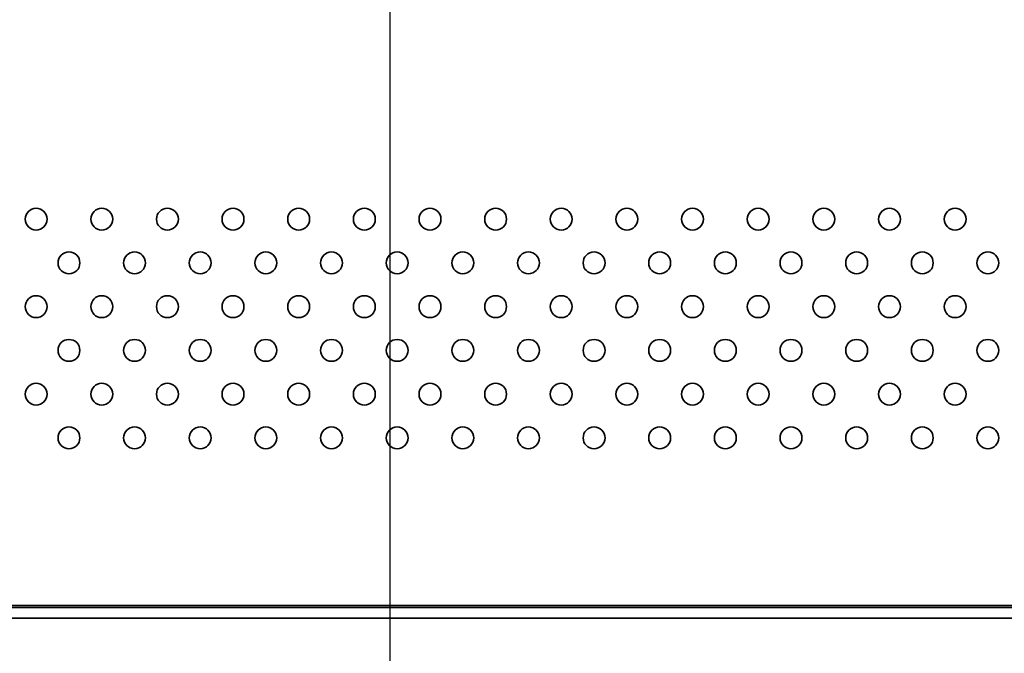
# Model space of a CAD drawing. Header units: millimetres. Extents: x 0 to 5110, y 0 to 2376.
# Tile 58 of 95: x 2511 to 2646, y 1498 to 1585. Entities that reach past the tile are written whole.
import ezdxf

# ---------------------------------------------------------------- set-up
doc = ezdxf.new("R2010")
doc.units = ezdxf.units.MM
doc.header["$LTSCALE"] = 8
doc.layers.add('Bemaßungen(ISO)', color=7, linetype='Continuous', lineweight=18)
doc.layers.add('Sichtbare Kanten(ISO)', color=7, linetype='Continuous', lineweight=35)
doc.styles.add('Aktuell-ISOGroßer Text', font='arial.ttf')
doc.dimstyles.new('X.XXXGroßer Text', dxfattribs={"dimscale": 8, "dimtxt": 3.048, "dimasz": 5, "dimexe": 3.175, "dimexo": 0.75, "dimgap": 0.762, "dimtad": 1, "dimdec": 1, "dimrnd": 1e-08, "dimzin": 12, "dimtxsty": 'Aktuell-ISOGroßer Text', "dimcen": 0.09, "dimdle": 10, "dimclrd": 256, "dimclre": 256, "dimclrt": 7, "dimadec": 0, "dimazin": 3, "dimtfac": 0.656168, "dimtdec": 1, "dimtmove": 0, "dimatfit": 3, "dimfxl": 1, "dimtolj": 1, "dimlwd": 25, "dimlwe": 25, "dimarcsym": 0})

# ---------------------------------------------------------------- blocks, each defined once
blk = doc.blocks.new('*D21')
at = {"layer": 'Bemaßungen(ISO)', "color": 250, "linetype": 'Continuous', "lineweight": 25, "true_color": 0x3f3f3f, "transparency": 16777216}
for p, q in [((2561.52, 1619.25), (2561.52, 1302.93)), ((2220.77, 1498.5), (2220.77, 1302.93)), ((2260.77, 1328.33), (2521.52, 1328.33))]:
    blk.add_line(p, q, dxfattribs=at)
at = {"layer": 'Bemaßungen(ISO)', "color": 250, "linetype": 'Continuous', "true_color": 0x3f3f3f, "transparency": 16777216}
for points in [[(2260.77, 1335), (2260.77, 1321.66), (2220.77, 1328.33)], [(2521.52, 1335), (2521.52, 1321.66), (2561.52, 1328.33)]]:
    blk.add_solid(points, dxfattribs=at)
at = {"layer": 'Defpoints', "color": 0, "linetype": 'Continuous', "transparency": 16777216}
for p in [(2561.52, 1625.25), (2220.77, 1504.5), (2561.52, 1328.33)]:
    blk.add_point(p, dxfattribs=at)
at = {"layer": 'Bemaßungen(ISO)', "color": 7, "linetype": 'Continuous', "lineweight": 25, "transparency": 16777216, "insert": (2354.76, 1363.73), "char_height": 24.384, "attachment_point": 1, "style": 'Aktuell-ISOGroßer Text'}
blk.add_mtext('\\A1;340,7', dxfattribs=at)
blk = doc.blocks.new('*D22')
at = {"layer": 'Bemaßungen(ISO)', "color": 250, "linetype": 'Continuous', "lineweight": 25, "true_color": 0x3f3f3f, "transparency": 16777216}
for p, q in [((2561.52, 1619.25), (2561.52, 1304.85)), ((2761.52, 1619.25), (2761.52, 1304.85)), ((2601.52, 1330.25), (2721.52, 1330.25))]:
    blk.add_line(p, q, dxfattribs=at)
at = {"layer": 'Bemaßungen(ISO)', "color": 250, "linetype": 'Continuous', "true_color": 0x3f3f3f, "transparency": 16777216}
for points in [[(2601.52, 1336.92), (2601.52, 1323.59), (2561.52, 1330.25)], [(2721.52, 1336.92), (2721.52, 1323.59), (2761.52, 1330.25)]]:
    blk.add_solid(points, dxfattribs=at)
at = {"layer": 'Defpoints', "color": 0, "linetype": 'Continuous', "transparency": 16777216}
for p in [(2561.52, 1625.25), (2761.52, 1625.25), (2761.52, 1330.25)]:
    blk.add_point(p, dxfattribs=at)
at = {"layer": 'Bemaßungen(ISO)', "color": 7, "linetype": 'Continuous', "lineweight": 25, "transparency": 16777216, "insert": (2634.41, 1361.25), "char_height": 24.384, "attachment_point": 1, "style": 'Aktuell-ISOGroßer Text'}
blk.add_mtext('\\A1;200', dxfattribs=at)
blk = doc.blocks.new('*D23')
at = {"layer": 'Bemaßungen(ISO)', "color": 250, "linetype": 'Continuous', "lineweight": 25, "true_color": 0x3f3f3f, "transparency": 16777216}
for p, q in [((2481.52, 1619.25), (2481.52, 1375.85)), ((2561.52, 1619.25), (2561.52, 1375.85)), ((2441.52, 1401.25), (2401.52, 1401.25)), ((2481.52, 1401.25), (2561.52, 1401.25)), ((2601.52, 1401.25), (2641.52, 1401.25))]:
    blk.add_line(p, q, dxfattribs=at)
at = {"layer": 'Bemaßungen(ISO)', "color": 250, "linetype": 'Continuous', "true_color": 0x3f3f3f, "transparency": 16777216}
for points in [[(2441.52, 1407.92), (2441.52, 1394.59), (2481.52, 1401.25)], [(2601.52, 1407.92), (2601.52, 1394.59), (2561.52, 1401.25)]]:
    blk.add_solid(points, dxfattribs=at)
at = {"layer": 'Defpoints', "color": 0, "linetype": 'Continuous', "transparency": 16777216}
for p in [(2481.52, 1625.25), (2561.52, 1625.25), (2561.52, 1401.25)]:
    blk.add_point(p, dxfattribs=at)
at = {"layer": 'Bemaßungen(ISO)', "color": 7, "linetype": 'Continuous', "lineweight": 25, "transparency": 16777216, "insert": (2504.08, 1432.25), "char_height": 24.384, "attachment_point": 1, "style": 'Aktuell-ISOGroßer Text'}
blk.add_mtext('\\A1;80', dxfattribs=at)

msp = doc.modelspace()

# ---------------------------------------------------------------- linework, layer by layer
at = {"layer": 'Sichtbare Kanten(ISO)'}
for p, q in [((3100.77, 1504.5), (2222.27, 1504.5)), ((3099.11, 1504.75), (2223.92, 1504.75)), ((3100.77, 1503), (2222.27, 1503))]:
    msp.add_line(p, q, dxfattribs=at)
for centre in [(2513.02, 1557.75), (2522.02, 1557.75), (2531.02, 1557.75), (2540.02, 1557.75), (2549.02, 1557.75), (2558.02, 1557.75), (2567.02, 1557.75), (2576.02, 1557.75), (2585.02, 1557.75), (2594.02, 1557.75), (2603.02, 1557.75), (2612.02, 1557.75), (2621.02, 1557.75), (2630.02, 1557.75), (2639.02, 1557.75), (2517.52, 1551.75), (2526.52, 1551.75), (2535.52, 1551.75), (2544.52, 1551.75), (2553.52, 1551.75), (2562.52, 1551.75), (2571.52, 1551.75), (2580.52, 1551.75), (2589.52, 1551.75), (2598.52, 1551.75), (2607.52, 1551.75), (2616.52, 1551.75), (2625.52, 1551.75), (2634.52, 1551.75), (2643.52, 1551.75), (2513.02, 1545.75), (2522.02, 1545.75), (2531.02, 1545.75), (2540.02, 1545.75), (2549.02, 1545.75), (2558.02, 1545.75), (2567.02, 1545.75), (2576.02, 1545.75), (2585.02, 1545.75), (2594.02, 1545.75), (2603.02, 1545.75), (2612.02, 1545.75), (2621.02, 1545.75), (2630.02, 1545.75), (2639.02, 1545.75), (2517.52, 1539.75), (2526.52, 1539.75), (2535.52, 1539.75), (2544.52, 1539.75), (2553.52, 1539.75), (2562.52, 1539.75), (2571.52, 1539.75), (2580.52, 1539.75), (2589.52, 1539.75), (2598.52, 1539.75), (2607.52, 1539.75), (2616.52, 1539.75), (2625.52, 1539.75), (2634.52, 1539.75), (2643.52, 1539.75), (2513.02, 1533.75), (2522.02, 1533.75), (2531.02, 1533.75), (2540.02, 1533.75), (2549.02, 1533.75), (2558.02, 1533.75), (2567.02, 1533.75), (2576.02, 1533.75), (2585.02, 1533.75), (2594.02, 1533.75), (2603.02, 1533.75), (2612.02, 1533.75), (2621.02, 1533.75), (2630.02, 1533.75), (2639.02, 1533.75), (2517.52, 1527.75), (2526.52, 1527.75), (2535.52, 1527.75), (2544.52, 1527.75), (2553.52, 1527.75), (2562.52, 1527.75), (2571.52, 1527.75), (2580.52, 1527.75), (2589.52, 1527.75), (2598.52, 1527.75), (2607.52, 1527.75), (2616.52, 1527.75), (2625.52, 1527.75), (2634.52, 1527.75), (2643.52, 1527.75)]:
    msp.add_circle(centre, 1.5, dxfattribs=at)

# ---------------------------------------------------------------- dimensions: what is measured, and where the dimension line sits
at = {"layer": 'Bemaßungen(ISO)', "color": 250, "linetype": 'Continuous', "lineweight": 25, "true_color": 0x3f3f3f}
dim = msp.add_linear_dim(base=(2561.51733243, 1328.33115068), p1=(2220.76733243, 1504.50183235), p2=(2561.51733243, 1625.25183235), dimstyle='X.XXXGroßer Text', override={"dimdec": 1, "dimtp": 0, "dimtm": 0, "dimtdec": 1, "dimtofl": 0, "dimatfit": 1}, dxfattribs=at)
dim.commit()
dim.dimension.update_dxf_attribs({"geometry": '*D21', "text_midpoint": (2395.8975793, 1328.33115068), "dimtype": 160})
for base, p1, p2, override, picture, middle in [((2561.52, 1401.25), (2481.52, 1625.25), (2561.52, 1625.25), {"dimdec": 1, "dimtp": 0, "dimtm": 0, "dimtdec": 1, "dimtofl": 1, "dimatfit": 1}, '*D23', (2521.52, 1401.25)), ((2761.52, 1330.25), (2561.52, 1625.25), (2761.52, 1625.25), {"dimdec": 1, "dimtp": 0, "dimtm": 0, "dimtdec": 1, "dimtofl": 0, "dimatfit": 1}, '*D22', (2661.52, 1330.25))]:
    dim = msp.add_linear_dim(base=base, p1=p1, p2=p2, angle=180, dimstyle='X.XXXGroßer Text', override=override, dxfattribs=at)
    dim.commit()
    dim.dimension.update_dxf_attribs({"geometry": picture, "text_midpoint": middle, "dimtype": 160})

doc.saveas('drawing.dxf')
